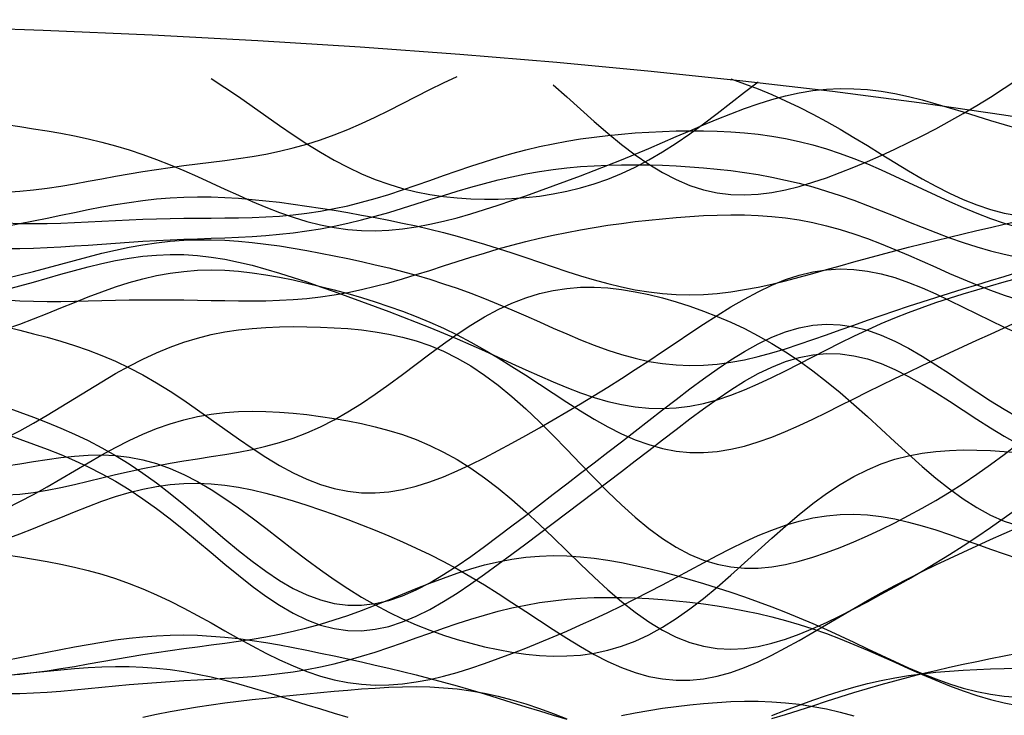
# Model space of a CAD drawing. Extents: x -15.9 to 15.9, y -4.2 to 4.2.
# Tile 10 of 13: x 3.5 to 8.9, y 0.4 to 4.2. Entities that reach past the tile are written whole.
import ezdxf

# ---------------------------------------------------------------- set-up
doc = ezdxf.new("R2010")
doc.units = 0

msp = doc.modelspace()

# ---------------------------------------------------------------- linework, layer by layer
at = {"layer": 'CNC'}
for points in [[(9.29692, 3.60908), (8.84882, 3.6794), (8.38742, 3.7455), (7.91273, 3.8073), (7.42467, 3.86475), (6.92309, 3.9178), (6.40774, 3.9664), (5.87822, 4.01051), (5.33394, 4.05008), (4.77402, 4.08508), (4.19718, 4.11549), (3.60147, 4.14126), (2.98389, 4.16238), (2.33943, 4.17883), (1.65885, 4.19059), (0.92078, 4.19765), (0, 4.2), (-0.92078, 4.19765)], [(3.39893, 3.25832), (3.47363, 3.26321), (3.54833, 3.2707), (3.62303, 3.28039), (3.69773, 3.29185), (3.77243, 3.30457), (3.84714, 3.31807), (3.92184, 3.33186), (3.99654, 3.34552), (4.07124, 3.35872), (4.14594, 3.37118), (4.22064, 3.38279), (4.29535, 3.39353), (4.37005, 3.40351), (4.44475, 3.41297), (4.51945, 3.42224), (4.59415, 3.43175), (4.66885, 3.44197), (4.74356, 3.45341), (4.81826, 3.46657), (4.89296, 3.48191), (4.96766, 3.49983), (5.04236, 3.5206), (5.11706, 3.54441), (5.19177, 3.57129), (5.26647, 3.60112), (5.34117, 3.63365), (5.41587, 3.66848), (5.49057, 3.70508), (5.56527, 3.74282), (5.63998, 3.781), (5.71468, 3.81886), (5.78938, 3.85566), (5.86408, 3.89064)], [(4.51945, 3.8785), (4.59415, 3.83049), (4.66885, 3.78003), (4.74356, 3.72802), (4.81826, 3.67539), (4.89296, 3.62305), (4.96766, 3.57191), (5.04236, 3.52278), (5.11706, 3.4764), (5.19177, 3.43334), (5.26647, 3.39408), (5.34117, 3.35891), (5.41587, 3.328), (5.49057, 3.30137), (5.56527, 3.27894), (5.63998, 3.26052), (5.71468, 3.24586), (5.78938, 3.2347), (5.86408, 3.22675), (5.93878, 3.22176), (6.01348, 3.21952), (6.08819, 3.21993), (6.16289, 3.22294), (6.23759, 3.22859), (6.31229, 3.23703), (6.38699, 3.24846), (6.46169, 3.26316), (6.5364, 3.28141), (6.6111, 3.30353), (6.6858, 3.32977), (6.7605, 3.36035), (6.8352, 3.39537), (6.9099, 3.43484), (6.98461, 3.47859), (7.05931, 3.52634), (7.13401, 3.57762), (7.20871, 3.63184), (7.28341, 3.68823), (7.35811, 3.74593), (7.43282, 3.80399), (7.50752, 3.8614)], [(6.38699, 3.84524), (6.46169, 3.77839), (6.5364, 3.71112), (6.6111, 3.64465), (6.6858, 3.58021), (6.7605, 3.519), (6.8352, 3.46213), (6.9099, 3.41058), (6.98461, 3.3652), (7.05931, 3.3266), (7.13401, 3.29522), (7.20871, 3.27126), (7.28341, 3.25472), (7.35811, 3.2454), (7.43282, 3.24292), (7.50752, 3.24676), (7.58222, 3.25629), (7.65692, 3.27083), (7.73162, 3.28966), (7.80632, 3.31209), (7.88103, 3.33749), (7.95573, 3.3653), (8.03043, 3.39508), (8.10513, 3.42649), (8.17983, 3.45935), (8.25453, 3.49355), (8.32924, 3.52912), (8.40394, 3.56615), (8.47864, 3.60477), (8.55334, 3.64514), (8.62804, 3.6874), (8.70274, 3.73163), (8.77745, 3.77782), (8.85215, 3.82586), (8.92685, 3.87552)], [(7.35811, 3.87705), (7.43282, 3.85036), (7.50752, 3.82164), (7.58222, 3.79073), (7.65692, 3.75752), (7.73162, 3.72194), (7.80632, 3.684), (7.88103, 3.6438), (7.95573, 3.60157), (8.03043, 3.55763), (8.10513, 3.51246), (8.17983, 3.4666), (8.25453, 3.42074), (8.32924, 3.3756), (8.40394, 3.33198), (8.47864, 3.29069), (8.55334, 3.25252), (8.62804, 3.21821), (8.70274, 3.18842), (8.77745, 3.1637), (8.85215, 3.14446), (8.92685, 3.13097)], [(3.39893, 3.62744), (3.47363, 3.61636), (3.54833, 3.60488), (3.62303, 3.59275), (3.69773, 3.57965), (3.77243, 3.56524), (3.84714, 3.54919), (3.92184, 3.53122), (3.99654, 3.51108), (4.07124, 3.48861), (4.14594, 3.46374), (4.22064, 3.43652), (4.29535, 3.40712), (4.37005, 3.37582), (4.44475, 3.34302), (4.51945, 3.30923), (4.59415, 3.27503), (4.66885, 3.24106), (4.74356, 3.20803), (4.81826, 3.1766), (4.89296, 3.14747), (4.96766, 3.12123), (5.04236, 3.09844), (5.11706, 3.07955), (5.19177, 3.06488), (5.26647, 3.05464), (5.34117, 3.04892), (5.41587, 3.04767), (5.49057, 3.05072), (5.56527, 3.05782), (5.63998, 3.06863), (5.71468, 3.08273), (5.78938, 3.0997), (5.86408, 3.11908), (5.93878, 3.14045), (6.01348, 3.16339), (6.08819, 3.18757), (6.16289, 3.21271), (6.23759, 3.23858), (6.31229, 3.26506), (6.38699, 3.29206), (6.46169, 3.31958), (6.5364, 3.34764), (6.6111, 3.37628), (6.6858, 3.40557), (6.7605, 3.43554), (6.8352, 3.4662), (6.9099, 3.4975), (6.98461, 3.52931), (7.05931, 3.56145), (7.13401, 3.59364), (7.20871, 3.62552), (7.28341, 3.65669), (7.35811, 3.68665), (7.43282, 3.7149), (7.50752, 3.7409), (7.58222, 3.76414), (7.65692, 3.78411), (7.73162, 3.80041), (7.80632, 3.81267), (7.88103, 3.82066), (7.95573, 3.82426), (8.03043, 3.82345), (8.10513, 3.81838), (8.17983, 3.80929), (8.25453, 3.79655), (8.32924, 3.78062), (8.40394, 3.76205), (8.47864, 3.74142), (8.55334, 3.71934), (8.62804, 3.69643), (8.70274, 3.67325), (8.77745, 3.65031), (8.85215, 3.62806), (8.92685, 3.60681)], [(3.39893, 3.09057), (3.47363, 3.08775), (3.54833, 3.08687), (3.62303, 3.08765), (3.69773, 3.08975), (3.77243, 3.09282), (3.84714, 3.09649), (3.92184, 3.10041), (3.99654, 3.10426), (4.07124, 3.10777), (4.14594, 3.11074), (4.22064, 3.11307), (4.29535, 3.11474), (4.37005, 3.11581), (4.44475, 3.11645), (4.51945, 3.11689), (4.59415, 3.11745), (4.66885, 3.11846), (4.74356, 3.12032), (4.81826, 3.12341), (4.89296, 3.1281), (4.96766, 3.13471), (5.04236, 3.14351), (5.11706, 3.15469), (5.19177, 3.16836), (5.26647, 3.1845), (5.34117, 3.20304), (5.41587, 3.22377), (5.49057, 3.24643), (5.56527, 3.27065), (5.63998, 3.29602), (5.71468, 3.32211), (5.78938, 3.34845), (5.86408, 3.37459), (5.93878, 3.40009), (6.01348, 3.42457), (6.08819, 3.4477), (6.16289, 3.46922), (6.23759, 3.48896), (6.31229, 3.5068), (6.38699, 3.5227), (6.46169, 3.53671), (6.5364, 3.54889), (6.6111, 3.55936), (6.6858, 3.56825), (6.7605, 3.5757), (6.8352, 3.58183), (6.9099, 3.58671), (6.98461, 3.5904), (7.05931, 3.59287), (7.13401, 3.59408), (7.20871, 3.59388), (7.28341, 3.5921), (7.35811, 3.58854), (7.43282, 3.58296), (7.50752, 3.57509), (7.58222, 3.56471), (7.65692, 3.55161), (7.73162, 3.53562), (7.80632, 3.51666), (7.88103, 3.49471), (7.95573, 3.46986), (8.03043, 3.44229), (8.10513, 3.41229), (8.17983, 3.38024), (8.25453, 3.34659), (8.32924, 3.3119), (8.40394, 3.27673), (8.47864, 3.24173), (8.55334, 3.2075), (8.62804, 3.17467), (8.70274, 3.14378), (8.77745, 3.11534), (8.85215, 3.08977), (8.92685, 3.06739)], [(3.39893, 2.95149), (3.47363, 2.9513), (3.54833, 2.95277), (3.62303, 2.95565), (3.69773, 2.95965), (3.77243, 2.96447), (3.84714, 2.96979), (3.92184, 2.97531), (3.99654, 2.98076), (4.07124, 2.98591), (4.14594, 2.9906), (4.22064, 2.99475), (4.29535, 2.99834), (4.37005, 3.00144), (4.44475, 3.00419), (4.51945, 3.00681), (4.59415, 3.00957), (4.66885, 3.01276), (4.74356, 3.01673), (4.81826, 3.02178), (4.89296, 3.02824), (4.96766, 3.03637), (5.04236, 3.04639), (5.11706, 3.05844), (5.19177, 3.07257), (5.26647, 3.08878), (5.34117, 3.10693), (5.41587, 3.12683), (5.49057, 3.1482), (5.56527, 3.17071), (5.63998, 3.19395), (5.71468, 3.21752), (5.78938, 3.24096), (5.86408, 3.26387), (5.93878, 3.28583), (6.01348, 3.30648), (6.08819, 3.32554), (6.16289, 3.34275), (6.23759, 3.35797), (6.31229, 3.37108), (6.38699, 3.38208), (6.46169, 3.39099), (6.5364, 3.39792), (6.6111, 3.40297), (6.6858, 3.40631), (6.7605, 3.40809), (6.8352, 3.40844), (6.9099, 3.40749), (6.98461, 3.40534), (7.05931, 3.40201), (7.13401, 3.39751), (7.20871, 3.39178), (7.28341, 3.38474), (7.35811, 3.37625), (7.43282, 3.36615), (7.50752, 3.3543), (7.58222, 3.34052), (7.65692, 3.3247), (7.73162, 3.30674), (7.80632, 3.28659), (7.88103, 3.26431), (7.95573, 3.23998), (8.03043, 3.2138), (8.10513, 3.18605), (8.17983, 3.15706), (8.25453, 3.12726), (8.32924, 3.09713), (8.40394, 3.06716), (8.47864, 3.0379), (8.55334, 3.00988), (8.62804, 2.9836), (8.70274, 2.95953), (8.77745, 2.93806), (8.85215, 2.91953), (8.92685, 2.90416)], [(3.39893, 3.07296), (3.47363, 3.08684), (3.54833, 3.10157), (3.62303, 3.1169), (3.69773, 3.13253), (3.77243, 3.14812), (3.84714, 3.1633), (3.92184, 3.17771), (3.99654, 3.19099), (4.07124, 3.20282), (4.14594, 3.21291), (4.22064, 3.22105), (4.29535, 3.22708), (4.37005, 3.23092), (4.44475, 3.23257), (4.51945, 3.23207), (4.59415, 3.22954), (4.66885, 3.22516), (4.74356, 3.2191), (4.81826, 3.2116), (4.89296, 3.20286), (4.96766, 3.19309), (5.04236, 3.18247), (5.11706, 3.17113), (5.19177, 3.15917), (5.26647, 3.14664), (5.34117, 3.13352), (5.41587, 3.11977), (5.49057, 3.10529), (5.56527, 3.08997), (5.63998, 3.07368), (5.71468, 3.0563), (5.78938, 3.03772), (5.86408, 3.01788), (5.93878, 2.99676), (6.01348, 2.9744), (6.08819, 2.95093), (6.16289, 2.92652), (6.23759, 2.90145), (6.31229, 2.87604), (6.38699, 2.85071), (6.46169, 2.82587), (6.5364, 2.80202), (6.6111, 2.77964), (6.6858, 2.75921), (6.7605, 2.74117), (6.8352, 2.72593), (6.9099, 2.71382), (6.98461, 2.7051), (7.05931, 2.69993), (7.13401, 2.69837), (7.20871, 2.70039), (7.28341, 2.70585), (7.35811, 2.71454), (7.43282, 2.72616), (7.50752, 2.74035), (7.58222, 2.75671), (7.65692, 2.77482), (7.73162, 2.79425), (7.80632, 2.81459), (7.88103, 2.83546), (7.95573, 2.85654), (8.03043, 2.87754), (8.10513, 2.89827), (8.17983, 2.91858), (8.25453, 2.93839), (8.32924, 2.95768), (8.40394, 2.97649), (8.47864, 2.99486), (8.55334, 3.01289), (8.62804, 3.03066), (8.70274, 3.04825), (8.77745, 3.0657), (8.85215, 3.08303), (8.92685, 3.10021)], [(3.39893, 2.66973), (3.47363, 2.66519), (3.54833, 2.66249), (3.62303, 2.66139), (3.69773, 2.66157), (3.77243, 2.66268), (3.84714, 2.66439), (3.92184, 2.66634), (3.99654, 2.66823), (4.07124, 2.66982), (4.14594, 2.67089), (4.22064, 2.67134), (4.29535, 2.67115), (4.37005, 2.67036), (4.44475, 2.66913), (4.51945, 2.66768), (4.59415, 2.66629), (4.66885, 2.66529), (4.74356, 2.66505), (4.81826, 2.66592), (4.89296, 2.66828), (4.96766, 2.67242), (5.04236, 2.67863), (5.11706, 2.68709), (5.19177, 2.69792), (5.26647, 2.71114), (5.34117, 2.72669), (5.41587, 2.74441), (5.49057, 2.76406), (5.56527, 2.78535), (5.63998, 2.80792), (5.71468, 2.83137), (5.78938, 2.85529), (5.86408, 2.8793), (5.93878, 2.90299), (6.01348, 2.92604), (6.08819, 2.94816), (6.16289, 2.9691), (6.23759, 2.98873), (6.31229, 3.00693), (6.38699, 3.02369), (6.46169, 3.03902), (6.5364, 3.05299), (6.6111, 3.0657), (6.6858, 3.07726), (6.7605, 3.08776), (6.8352, 3.0973), (6.9099, 3.10592), (6.98461, 3.11363), (7.05931, 3.12038), (7.13401, 3.12606), (7.20871, 3.13051), (7.28341, 3.13352), (7.35811, 3.13485), (7.43282, 3.13421), (7.50752, 3.13133), (7.58222, 3.12593), (7.65692, 3.11776), (7.73162, 3.10663), (7.80632, 3.09242), (7.88103, 3.07506), (7.95573, 3.05461), (8.03043, 3.0312), (8.10513, 3.00506), (8.17983, 2.97655), (8.25453, 2.94607), (8.32924, 2.91411), (8.40394, 2.88123), (8.47864, 2.84801), (8.55334, 2.81504), (8.62804, 2.78289), (8.70274, 2.75213), (8.77745, 2.72324), (8.85215, 2.69664), (8.92685, 2.67266)], [(3.39893, 2.78835), (3.47363, 2.80637), (3.54833, 2.82551), (3.62303, 2.84545), (3.69773, 2.8658), (3.77243, 2.88614), (3.84714, 2.906), (3.92184, 2.92489), (3.99654, 2.94236), (4.07124, 2.95799), (4.14594, 2.97143), (4.22064, 2.9824), (4.29535, 2.99068), (4.37005, 2.99619), (4.44475, 2.9989), (4.51945, 2.99888), (4.59415, 2.99627), (4.66885, 2.9913), (4.74356, 2.9842), (4.81826, 2.97525), (4.89296, 2.96472), (4.96766, 2.95286), (5.04236, 2.9399), (5.11706, 2.92601), (5.19177, 2.91131), (5.26647, 2.89583), (5.34117, 2.87956), (5.41587, 2.86243), (5.49057, 2.84432), (5.56527, 2.82506), (5.63998, 2.80448), (5.71468, 2.78242), (5.78938, 2.75874), (5.86408, 2.73335), (5.93878, 2.70622), (6.01348, 2.6774), (6.08819, 2.64705), (6.16289, 2.6154), (6.23759, 2.58279), (6.31229, 2.54966), (6.38699, 2.51652), (6.46169, 2.48395), (6.5364, 2.45257), (6.6111, 2.42299), (6.6858, 2.39586), (6.7605, 2.37175), (6.8352, 2.3512), (6.9099, 2.33464), (6.98461, 2.32241), (7.05931, 2.31473), (7.13401, 2.3117), (7.20871, 2.31327), (7.28341, 2.3193), (7.35811, 2.3295), (7.43282, 2.34351), (7.50752, 2.36087), (7.58222, 2.38107), (7.65692, 2.40359), (7.73162, 2.42787), (7.80632, 2.4534), (7.88103, 2.47969), (7.95573, 2.50632), (8.03043, 2.53296), (8.10513, 2.55932), (8.17983, 2.58523), (8.25453, 2.61059), (8.32924, 2.63538), (8.40394, 2.65963), (8.47864, 2.68341), (8.55334, 2.70683), (8.62804, 2.72999), (8.70274, 2.75299), (8.77745, 2.77589), (8.85215, 2.79869), (8.92685, 2.82135)], [(3.39893, 2.72685), (3.47363, 2.74657), (3.54833, 2.7673), (3.62303, 2.78864), (3.69773, 2.81007), (3.77243, 2.83104), (3.84714, 2.85096), (3.92184, 2.86922), (3.99654, 2.88525), (4.07124, 2.89854), (4.14594, 2.90866), (4.22064, 2.91525), (4.29535, 2.91811), (4.37005, 2.91713), (4.44475, 2.91232), (4.51945, 2.90381), (4.59415, 2.89185), (4.66885, 2.87675), (4.74356, 2.85888), (4.81826, 2.83865), (4.89296, 2.81649), (4.96766, 2.79279), (5.04236, 2.76794), (5.11706, 2.74224), (5.19177, 2.71593), (5.26647, 2.68918), (5.34117, 2.66207), (5.41587, 2.6346), (5.49057, 2.60672), (5.56527, 2.57834), (5.63998, 2.54933), (5.71468, 2.51956), (5.78938, 2.48892), (5.86408, 2.45735), (5.93878, 2.42486), (6.01348, 2.39153), (6.08819, 2.35755), (6.16289, 2.32322), (6.23759, 2.28893), (6.31229, 2.25516), (6.38699, 2.22248), (6.46169, 2.19154), (6.5364, 2.163), (6.6111, 2.13753), (6.6858, 2.1158), (6.7605, 2.0984), (6.8352, 2.08584), (6.9099, 2.07854), (6.98461, 2.07678), (7.05931, 2.08067), (7.13401, 2.0902), (7.20871, 2.10519), (7.28341, 2.1253), (7.35811, 2.15006), (7.43282, 2.17891), (7.50752, 2.21117), (7.58222, 2.24613), (7.65692, 2.28302), (7.73162, 2.3211), (7.80632, 2.35966), (7.88103, 2.39806), (7.95573, 2.43574), (8.03043, 2.47225), (8.10513, 2.50724), (8.17983, 2.54049), (8.25453, 2.5719), (8.32924, 2.60146), (8.40394, 2.62924), (8.47864, 2.65539), (8.55334, 2.68009), (8.62804, 2.70356), (8.70274, 2.72598), (8.77745, 2.7475), (8.85215, 2.76825), (8.92685, 2.78825)], [(3.39893, 2.52223), (3.47363, 2.50416), (3.54833, 2.4855), (3.62303, 2.46582), (3.69773, 2.44465), (3.77243, 2.42146), (3.84714, 2.39576), (3.92184, 2.36707), (3.99654, 2.33504), (4.07124, 2.29941), (4.14594, 2.2601), (4.22064, 2.21718), (4.29535, 2.17091), (4.37005, 2.12177), (4.44475, 2.07036), (4.51945, 2.0175), (4.59415, 1.96409), (4.66885, 1.91117), (4.74356, 1.8598), (4.81826, 1.81108), (4.89296, 1.76605), (4.96766, 1.72567), (5.04236, 1.6908), (5.11706, 1.66213), (5.19177, 1.64016), (5.26647, 1.62523), (5.34117, 1.61744), (5.41587, 1.61672), (5.49057, 1.62279), (5.56527, 1.63524), (5.63998, 1.6535), (5.71468, 1.67695), (5.78938, 1.70486), (5.86408, 1.73653), (5.93878, 1.77126), (6.01348, 1.80842), (6.08819, 1.84743), (6.16289, 1.88786), (6.23759, 1.92935), (6.31229, 1.97168), (6.38699, 2.01472), (6.46169, 2.05845), (6.5364, 2.1029), (6.6111, 2.14815), (6.6858, 2.19428), (6.7605, 2.24135), (6.8352, 2.28938), (6.9099, 2.33828), (6.98461, 2.38787), (7.05931, 2.43786), (7.13401, 2.48782), (7.20871, 2.53721), (7.28341, 2.58537), (7.35811, 2.63157), (7.43282, 2.675), (7.50752, 2.71485), (7.58222, 2.7503), (7.65692, 2.7806), (7.73162, 2.80509), (7.80632, 2.82324), (7.88103, 2.83468), (7.95573, 2.83922), (8.03043, 2.83688), (8.10513, 2.82786), (8.17983, 2.81257), (8.25453, 2.7916), (8.32924, 2.76568), (8.40394, 2.73566), (8.47864, 2.70248), (8.55334, 2.6671), (8.62804, 2.63047), (8.70274, 2.59351), (8.77745, 2.55701), (8.85215, 2.52164), (8.92685, 2.48795)], [(3.39893, 2.5115), (3.47363, 2.53809), (3.54833, 2.56637), (3.62303, 2.5959), (3.69773, 2.62612), (3.77243, 2.6564), (3.84714, 2.68608), (3.92184, 2.71447), (3.99654, 2.7409), (4.07124, 2.76478), (4.14594, 2.78558), (4.22064, 2.80289), (4.29535, 2.81643), (4.37005, 2.82603), (4.44475, 2.83167), (4.51945, 2.83345), (4.59415, 2.83157), (4.66885, 2.82632), (4.74356, 2.81805), (4.81826, 2.80715), (4.89296, 2.79398), (4.96766, 2.77891), (5.04236, 2.76224), (5.11706, 2.74419), (5.19177, 2.7249), (5.26647, 2.70442), (5.34117, 2.6827), (5.41587, 2.65961), (5.49057, 2.63493), (5.56527, 2.60843), (5.63998, 2.57981), (5.71468, 2.54883), (5.78938, 2.51526), (5.86408, 2.47895), (5.93878, 2.43984), (6.01348, 2.39801), (6.08819, 2.35365), (6.16289, 2.30713), (6.23759, 2.25892), (6.31229, 2.20968), (6.38699, 2.16014), (6.46169, 2.11116), (6.5364, 2.06365), (6.6111, 2.01854), (6.6858, 1.97677), (6.7605, 1.93921), (6.8352, 1.90665), (6.9099, 1.87977), (6.98461, 1.85908), (7.05931, 1.84493), (7.13401, 1.8375), (7.20871, 1.83675), (7.28341, 1.8425), (7.35811, 1.85436), (7.43282, 1.87185), (7.50752, 1.89431), (7.58222, 1.92105), (7.65692, 1.95131), (7.73162, 1.98433), (7.80632, 2.01935), (7.88103, 2.05572), (7.95573, 2.09282), (8.03043, 2.13016), (8.10513, 2.16737), (8.17983, 2.20419), (8.25453, 2.24049), (8.32924, 2.27621), (8.40394, 2.31141), (8.47864, 2.3462), (8.55334, 2.38071), (8.62804, 2.41509), (8.70274, 2.44946), (8.77745, 2.48389), (8.85215, 2.51836), (8.92685, 2.55281)], [(3.39893, 1.60521), (3.47363, 1.61021), (3.54833, 1.61905), (3.62303, 1.63115), (3.69773, 1.64585), (3.77243, 1.66242), (3.84714, 1.68014), (3.92184, 1.6983), (3.99654, 1.71628), (4.07124, 1.73356), (4.14594, 1.74977), (4.22064, 1.76472), (4.29535, 1.77839), (4.37005, 1.79094), (4.44475, 1.80273), (4.51945, 1.81424), (4.59415, 1.8261), (4.66885, 1.83902), (4.74356, 1.85375), (4.81826, 1.87105), (4.89296, 1.89159), (4.96766, 1.91599), (5.04236, 1.94468), (5.11706, 1.97795), (5.19177, 2.01588), (5.26647, 2.05832), (5.34117, 2.10493), (5.41587, 2.15515), (5.49057, 2.20825), (5.56527, 2.26334), (5.63998, 2.3194), (5.71468, 2.37538), (5.78938, 2.43017), (5.86408, 2.4827), (5.93878, 2.532), (6.01348, 2.57716), (6.08819, 2.61748), (6.16289, 2.65237), (6.23759, 2.68147), (6.31229, 2.70459), (6.38699, 2.72171), (6.46169, 2.733), (6.5364, 2.73874), (6.6111, 2.73933), (6.6858, 2.7352), (6.7605, 2.72686), (6.8352, 2.71475), (6.9099, 2.6993), (6.98461, 2.68086), (7.05931, 2.65965), (7.13401, 2.63582), (7.20871, 2.60938), (7.28341, 2.58024), (7.35811, 2.54824), (7.43282, 2.51313), (7.50752, 2.47465), (7.58222, 2.43254), (7.65692, 2.38659), (7.73162, 2.33667), (7.80632, 2.28278), (7.88103, 2.22505), (7.95573, 2.1638), (8.03043, 2.0995), (8.10513, 2.03282), (8.17983, 1.96461), (8.25453, 1.89585), (8.32924, 1.82763), (8.40394, 1.76115), (8.47864, 1.6976), (8.55334, 1.63819), (8.62804, 1.58403), (8.70274, 1.53615), (8.77745, 1.49538), (8.85215, 1.46238), (8.92685, 1.43759)], [(3.39893, 2.0843), (3.47363, 2.05706), (3.54833, 2.02923), (3.62303, 2.00036), (3.69773, 1.9699), (3.77243, 1.93727), (3.84714, 1.9019), (3.92184, 1.86327), (3.99654, 1.821), (4.07124, 1.77482), (4.14594, 1.72467), (4.22064, 1.67071), (4.29535, 1.6133), (4.37005, 1.55303), (4.44475, 1.49073), (4.51945, 1.42739), (4.59415, 1.36418), (4.66885, 1.30236), (4.74356, 1.24326), (4.81826, 1.1882), (4.89296, 1.13846), (4.96766, 1.0952), (5.04236, 1.05941), (5.11706, 1.0319), (5.19177, 1.01324), (5.26647, 1.00373), (5.34117, 1.00344), (5.41587, 1.01217), (5.49057, 1.0295), (5.56527, 1.05479), (5.63998, 1.08726), (5.71468, 1.12598), (5.78938, 1.17), (5.86408, 1.21831), (5.93878, 1.26994), (6.01348, 1.32403), (6.08819, 1.37977), (6.16289, 1.43654), (6.23759, 1.49383), (6.31229, 1.55129), (6.38699, 1.60874), (6.46169, 1.66609), (6.5364, 1.72336), (6.6111, 1.78064), (6.6858, 1.83803), (6.7605, 1.8956), (6.8352, 1.95341), (6.9099, 2.01137), (6.98461, 2.06931), (7.05931, 2.12692), (7.13401, 2.18372), (7.20871, 2.23911), (7.28341, 2.29235), (7.35811, 2.34261), (7.43282, 2.38898), (7.50752, 2.43052), (7.58222, 2.46631), (7.65692, 2.49552), (7.73162, 2.51742), (7.80632, 2.53142), (7.88103, 2.53717), (7.95573, 2.5345), (8.03043, 2.52351), (8.10513, 2.50453), (8.17983, 2.47812), (8.25453, 2.44508), (8.32924, 2.40636), (8.40394, 2.36306), (8.47864, 2.31638), (8.55334, 2.26753), (8.62804, 2.21773), (8.70274, 2.16808), (8.77745, 2.11959), (8.85215, 2.0731), (8.92685, 2.02922)], [(3.39893, 1.917), (3.47363, 1.95529), (3.54833, 1.99651), (3.62303, 2.04013), (3.69773, 2.08546), (3.77243, 2.13171), (3.84714, 2.17802), (3.92184, 2.22353), (3.99654, 2.26739), (4.07124, 2.30883), (4.14594, 2.3472), (4.22064, 2.38197), (4.29535, 2.41279), (4.37005, 2.43945), (4.44475, 2.46193), (4.51945, 2.48035), (4.59415, 2.49496), (4.66885, 2.5061), (4.74356, 2.51418), (4.81826, 2.51963), (4.89296, 2.52283), (4.96766, 2.52415), (5.04236, 2.52381), (5.11706, 2.52193), (5.19177, 2.51849), (5.26647, 2.51333), (5.34117, 2.50611), (5.41587, 2.4964), (5.49057, 2.48365), (5.56527, 2.46723), (5.63998, 2.44651), (5.71468, 2.42085), (5.78938, 2.38971), (5.86408, 2.35263), (5.93878, 2.30933), (6.01348, 2.25973), (6.08819, 2.20394), (6.16289, 2.14233), (6.23759, 2.07549), (6.31229, 2.00424), (6.38699, 1.92961), (6.46169, 1.85279), (6.5364, 1.7751), (6.6111, 1.69794), (6.6858, 1.62272), (6.7605, 1.55082), (6.8352, 1.48354), (6.9099, 1.42202), (6.98461, 1.36725), (7.05931, 1.31996), (7.13401, 1.28068), (7.20871, 1.24969), (7.28341, 1.22701), (7.35811, 1.21246), (7.43282, 1.20563), (7.50752, 1.20599), (7.58222, 1.21284), (7.65692, 1.22546), (7.73162, 1.24305), (7.80632, 1.26488), (7.88103, 1.29024), (7.95573, 1.31855), (8.03043, 1.34933), (8.10513, 1.38222), (8.17983, 1.41704), (8.25453, 1.45371), (8.32924, 1.49226), (8.40394, 1.5328), (8.47864, 1.57553), (8.55334, 1.62061), (8.62804, 1.6682), (8.70274, 1.7184), (8.77745, 1.7712), (8.85215, 1.82645), (8.92685, 1.88388)], [(3.39893, 1.9366), (3.47363, 1.91019), (3.54833, 1.88318), (3.62303, 1.85512), (3.69773, 1.82545), (3.77243, 1.7936), (3.84714, 1.759), (3.92184, 1.72114), (3.99654, 1.67962), (4.07124, 1.63419), (4.14594, 1.58477), (4.22064, 1.53152), (4.29535, 1.47478), (4.37005, 1.41515), (4.44475, 1.35343), (4.51945, 1.2906), (4.59415, 1.22782), (4.66885, 1.16633), (4.74356, 1.10744), (4.81826, 1.05247), (4.89296, 1.00268), (4.96766, 0.95921), (5.04236, 0.92306), (5.11706, 0.89502), (5.19177, 0.87567), (5.26647, 0.86533), (5.34117, 0.86405), (5.41587, 0.87166), (5.49057, 0.88775), (5.56527, 0.9117), (5.63998, 0.94275), (5.71468, 0.98), (5.78938, 1.02251), (5.86408, 1.0693), (5.93878, 1.11943), (6.01348, 1.17204), (6.08819, 1.22637), (6.16289, 1.28178), (6.23759, 1.3378), (6.31229, 1.39408), (6.38699, 1.45045), (6.46169, 1.50682), (6.5364, 1.56321), (6.6111, 1.61971), (6.6858, 1.67642), (6.7605, 1.73343), (6.8352, 1.79075), (6.9099, 1.84833), (6.98461, 1.90597), (7.05931, 1.96336), (7.13401, 2.02004), (7.20871, 2.07538), (7.28341, 2.12867), (7.35811, 2.17907), (7.43282, 2.22566), (7.50752, 2.26752), (7.58222, 2.30374), (7.65692, 2.33346), (7.73162, 2.35597), (7.80632, 2.37069), (7.88103, 2.37723), (7.95573, 2.37545), (8.03043, 2.36542), (8.10513, 2.34747), (8.17983, 2.32215), (8.25453, 2.29023), (8.32924, 2.25265), (8.40394, 2.2105), (8.47864, 2.16495), (8.55334, 2.11719), (8.62804, 2.06843), (8.70274, 2.01977), (8.77745, 1.97219), (8.85215, 1.92651), (8.92685, 1.88337)], [(3.39893, 1.53174), (3.47363, 1.56873), (3.54833, 1.60839), (3.62303, 1.65018), (3.69773, 1.6934), (3.77243, 1.73727), (3.84714, 1.78092), (3.92184, 1.8235), (3.99654, 1.86415), (4.07124, 1.90212), (4.14594, 1.93672), (4.22064, 1.96744), (4.29535, 1.99392), (4.37005, 2.01593), (4.44475, 2.03344), (4.51945, 2.04656), (4.59415, 2.05554), (4.66885, 2.06071), (4.74356, 2.06249), (4.81826, 2.0613), (4.89296, 2.05757), (4.96766, 2.05167), (5.04236, 2.04388), (5.11706, 2.03436), (5.19177, 2.02318), (5.26647, 2.01022), (5.34117, 1.99527), (5.41587, 1.97797), (5.49057, 1.95789), (5.56527, 1.93451), (5.63998, 1.90731), (5.71468, 1.87576), (5.78938, 1.83943), (5.86408, 1.79798), (5.93878, 1.75119), (6.01348, 1.69907), (6.08819, 1.6418), (6.16289, 1.57978), (6.23759, 1.51363), (6.31229, 1.44419), (6.38699, 1.37246), (6.46169, 1.29962), (6.5364, 1.22694), (6.6111, 1.15575), (6.6858, 1.0874), (6.7605, 1.02318), (6.8352, 0.9643), (6.9099, 0.9118), (6.98461, 0.86656), (7.05931, 0.82923), (7.13401, 0.80022), (7.20871, 0.7797), (7.28341, 0.76762), (7.35811, 0.76367), (7.43282, 0.76738), (7.50752, 0.77811), (7.58222, 0.7951), (7.65692, 0.81752), (7.73162, 0.84452), (7.80632, 0.87528), (7.88103, 0.90903), (7.95573, 0.94511), (8.03043, 0.98297), (8.10513, 1.02221), (8.17983, 1.06257), (8.25453, 1.10391), (8.32924, 1.14623), (8.40394, 1.18961), (8.47864, 1.23418), (8.55334, 1.28012), (8.62804, 1.32757), (8.70274, 1.37664), (8.77745, 1.42733), (8.85215, 1.47954), (8.92685, 1.53303)], [(3.39893, 1.76323), (3.47363, 1.77543), (3.54833, 1.78768), (3.62303, 1.7993), (3.69773, 1.80953), (3.77243, 1.81756), (3.84714, 1.82253), (3.92184, 1.82362), (3.99654, 1.82009), (4.07124, 1.8113), (4.14594, 1.79678), (4.22064, 1.77622), (4.29535, 1.74952), (4.37005, 1.71679), (4.44475, 1.67833), (4.51945, 1.63465), (4.59415, 1.58642), (4.66885, 1.53444), (4.74356, 1.47962), (4.81826, 1.42294), (4.89296, 1.36535), (4.96766, 1.30783), (5.04236, 1.25123), (5.11706, 1.19635), (5.19177, 1.14383), (5.26647, 1.09418), (5.34117, 1.04776), (5.41587, 1.00477), (5.49057, 0.96529), (5.56527, 0.92928), (5.63998, 0.8966), (5.71468, 0.86706), (5.78938, 0.84047), (5.86408, 0.81663), (5.93878, 0.79539), (6.01348, 0.77667), (6.08819, 0.76051), (6.16289, 0.74701), (6.23759, 0.73643), (6.31229, 0.72908), (6.38699, 0.7254), (6.46169, 0.72586), (6.5364, 0.73099), (6.6111, 0.74128), (6.6858, 0.75722), (6.7605, 0.77918), (6.8352, 0.80742), (6.9099, 0.84205), (6.98461, 0.88302), (7.05931, 0.93006), (7.13401, 0.98271), (7.20871, 1.04033), (7.28341, 1.10207), (7.35811, 1.16697), (7.43282, 1.2339), (7.50752, 1.30169), (7.58222, 1.36912), (7.65692, 1.43498), (7.73162, 1.49813), (7.80632, 1.55756), (7.88103, 1.61236), (7.95573, 1.66184), (8.03043, 1.7055), (8.10513, 1.74305), (8.17983, 1.7744), (8.25453, 1.79969), (8.32924, 1.81923), (8.40394, 1.83348), (8.47864, 1.84302), (8.55334, 1.8485), (8.62804, 1.85061), (8.70274, 1.85001), (8.77745, 1.84733), (8.85215, 1.84309), (8.92685, 1.83771)], [(3.39893, 1.3656), (3.47363, 1.39302), (3.54833, 1.42205), (3.62303, 1.45219), (3.69773, 1.48284), (3.77243, 1.51329), (3.84714, 1.54282), (3.92184, 1.57066), (3.99654, 1.5961), (4.07124, 1.61848), (4.14594, 1.63724), (4.22064, 1.65194), (4.29535, 1.66227), (4.37005, 1.66807), (4.44475, 1.66933), (4.51945, 1.66618), (4.59415, 1.65885), (4.66885, 1.64769), (4.74356, 1.63312), (4.81826, 1.61558), (4.89296, 1.59554), (4.96766, 1.57342), (5.04236, 1.54961), (5.11706, 1.52442), (5.19177, 1.49805), (5.26647, 1.47063), (5.34117, 1.44217), (5.41587, 1.41258), (5.49057, 1.38173), (5.56527, 1.34939), (5.63998, 1.31535), (5.71468, 1.27937), (5.78938, 1.24126), (5.86408, 1.20091), (5.93878, 1.1583), (6.01348, 1.11351), (6.08819, 1.0668), (6.16289, 1.01855), (6.23759, 0.96928), (6.31229, 0.91966), (6.38699, 0.87048), (6.46169, 0.82261), (6.5364, 0.77698), (6.6111, 0.73456), (6.6858, 0.69628), (6.7605, 0.66301), (6.8352, 0.63553), (6.9099, 0.61448), (6.98461, 0.60034), (7.05931, 0.5934), (7.13401, 0.59374), (7.20871, 0.60127), (7.28341, 0.61569), (7.35811, 0.6365), (7.43282, 0.66308), (7.50752, 0.69469), (7.58222, 0.73048), (7.65692, 0.76958), (7.73162, 0.8111), (7.80632, 0.8542), (7.88103, 0.89811), (7.95573, 0.94213), (8.03043, 0.98571), (8.10513, 1.02843), (8.17983, 1.07), (8.25453, 1.11026), (8.32924, 1.14917), (8.40394, 1.18679), (8.47864, 1.22326), (8.55334, 1.25876), (8.62804, 1.29348), (8.70274, 1.32759), (8.77745, 1.3612), (8.85215, 1.39438), (8.92685, 1.42707)], [(3.39893, 1.27885), (3.47363, 1.26696), (3.54833, 1.25457), (3.62303, 1.24134), (3.69773, 1.22688), (3.77243, 1.21076), (3.84714, 1.19257), (3.92184, 1.17194), (3.99654, 1.14854), (4.07124, 1.12217), (4.14594, 1.09274), (4.22064, 1.06028), (4.29535, 1.02499), (4.37005, 0.98718), (4.44475, 0.94734), (4.51945, 0.90606), (4.59415, 0.86405), (4.66885, 0.82209), (4.74356, 0.781), (4.81826, 0.74163), (4.89296, 0.70478), (4.96766, 0.67123), (5.04236, 0.64163), (5.11706, 0.61654), (5.19177, 0.59638), (5.26647, 0.58143), (5.34117, 0.5718), (5.41587, 0.56747), (5.49057, 0.56827), (5.56527, 0.57392), (5.63998, 0.58402), (5.71468, 0.59813), (5.78938, 0.61574), (5.86408, 0.63635), (5.93878, 0.65946), (6.01348, 0.68462), (6.08819, 0.71144), (6.16289, 0.7396), (6.23759, 0.76887), (6.31229, 0.7991), (6.38699, 0.83023), (6.46169, 0.86224), (6.5364, 0.89519), (6.6111, 0.92914), (6.6858, 0.96416), (6.7605, 1.00031), (6.8352, 1.03758), (6.9099, 1.07591), (6.98461, 1.11515), (7.05931, 1.15505), (7.13401, 1.19526), (7.20871, 1.23534), (7.28341, 1.27476), (7.35811, 1.31293), (7.43282, 1.34919), (7.50752, 1.38287), (7.58222, 1.41333), (7.65692, 1.43993), (7.73162, 1.46214), (7.80632, 1.47952), (7.88103, 1.49173), (7.95573, 1.49862), (8.03043, 1.50014), (8.10513, 1.49643), (8.17983, 1.48777), (8.25453, 1.4746), (8.32924, 1.45745), (8.40394, 1.43696), (8.47864, 1.41383), (8.55334, 1.38879), (8.62804, 1.36258), (8.70274, 1.33587), (8.77745, 1.30928), (8.85215, 1.28335), (8.92685, 1.25846)], [(3.39893, 0.62077), (3.47363, 0.62699), (3.54833, 0.63529), (3.62303, 0.64534), (3.69773, 0.6568), (3.77243, 0.66928), (3.84714, 0.68237), (3.92184, 0.6957), (3.99654, 0.70892), (4.07124, 0.72176), (4.14594, 0.73401), (4.22064, 0.74557), (4.29535, 0.75642), (4.37005, 0.76665), (4.44475, 0.77645), (4.51945, 0.78608), (4.59415, 0.79587), (4.66885, 0.8062), (4.74356, 0.81746), (4.81826, 0.83004), (4.89296, 0.84429), (4.96766, 0.86051), (5.04236, 0.87891), (5.11706, 0.89959), (5.19177, 0.92256), (5.26647, 0.94769), (5.34117, 0.97475), (5.41587, 1.00337), (5.49057, 1.03311), (5.56527, 1.06341), (5.63998, 1.0937), (5.71468, 1.12332), (5.78938, 1.15166), (5.86408, 1.1781), (5.93878, 1.20208), (6.01348, 1.2231), (6.08819, 1.24077), (6.16289, 1.25479), (6.23759, 1.26499), (6.31229, 1.2713), (6.38699, 1.27376), (6.46169, 1.27253), (6.5364, 1.26783), (6.6111, 1.25994), (6.6858, 1.24922), (6.7605, 1.236), (6.8352, 1.22064), (6.9099, 1.20347), (6.98461, 1.18477), (7.05931, 1.16477), (7.13401, 1.14362), (7.20871, 1.12143), (7.28341, 1.09823), (7.35811, 1.07401), (7.43282, 1.0487), (7.50752, 1.02222), (7.58222, 0.99447), (7.65692, 0.9654), (7.73162, 0.93496), (7.80632, 0.90318), (7.88103, 0.87015), (7.95573, 0.83606), (8.03043, 0.80117), (8.10513, 0.76585), (8.17983, 0.73054), (8.25453, 0.69576), (8.32924, 0.66208), (8.40394, 0.63012), (8.47864, 0.6005), (8.55334, 0.57381), (8.62804, 0.55061), (8.70274, 0.53139), (8.77745, 0.51654), (8.85215, 0.50634), (8.92685, 0.50095)], [(3.39893, 0.52066), (3.47363, 0.52163), (3.54833, 0.52443), (3.62303, 0.52881), (3.69773, 0.53443), (3.77243, 0.54096), (3.84714, 0.54804), (3.92184, 0.55534), (3.99654, 0.56256), (4.07124, 0.56944), (4.14594, 0.57581), (4.22064, 0.58157), (4.29535, 0.58672), (4.37005, 0.59133), (4.44475, 0.59556), (4.51945, 0.59966), (4.59415, 0.60392), (4.66885, 0.60868), (4.74356, 0.6143), (4.81826, 0.62116), (4.89296, 0.62958), (4.96766, 0.63987), (5.04236, 0.65225), (5.11706, 0.66687), (5.19177, 0.68378), (5.26647, 0.70294), (5.34117, 0.72421), (5.41587, 0.74734), (5.49057, 0.772), (5.56527, 0.79779), (5.63998, 0.82425), (5.71468, 0.85089), (5.78938, 0.87721), (5.86408, 0.90272), (5.93878, 0.92695), (6.01348, 0.9495), (6.08819, 0.97002), (6.16289, 0.98824), (6.23759, 1.00398), (6.31229, 1.01714), (6.38699, 1.0277), (6.46169, 1.03571), (6.5364, 1.0413), (6.6111, 1.04462), (6.6858, 1.04586), (6.7605, 1.04522), (6.8352, 1.04287), (6.9099, 1.039), (6.98461, 1.03371), (7.05931, 1.0271), (7.13401, 1.01918), (7.20871, 1.00993), (7.28341, 0.99927), (7.35811, 0.98709), (7.43282, 0.97323), (7.50752, 0.95756), (7.58222, 0.93991), (7.65692, 0.92015), (7.73162, 0.89822), (7.80632, 0.87408), (7.88103, 0.8478), (7.95573, 0.81949), (8.03043, 0.78938), (8.10513, 0.7578), (8.17983, 0.72512), (8.25453, 0.69183), (8.32924, 0.65846), (8.40394, 0.62556), (8.47864, 0.59374), (8.55334, 0.56358), (8.62804, 0.53563), (8.70274, 0.5104), (8.77745, 0.48832), (8.85215, 0.46972), (8.92685, 0.45486)], [(3.39893, 0.70395), (3.47363, 0.71731), (3.54833, 0.7314), (3.62303, 0.74596), (3.69773, 0.76065), (3.77243, 0.77512), (3.84714, 0.78899), (3.92184, 0.80186), (3.99654, 0.81337), (4.07124, 0.82317), (4.14594, 0.83098), (4.22064, 0.83658), (4.29535, 0.83981), (4.37005, 0.84061), (4.44475, 0.83897), (4.51945, 0.83497), (4.59415, 0.82875), (4.66885, 0.82051), (4.74356, 0.81048), (4.81826, 0.7989), (4.89296, 0.78605), (4.96766, 0.77216), (5.04236, 0.75746), (5.11706, 0.74213), (5.19177, 0.72632), (5.26647, 0.7101), (5.34117, 0.69353), (5.41587, 0.67658), (5.49057, 0.6592), (5.56527, 0.64133), (5.63998, 0.62285), (5.71468, 0.60368), (5.78938, 0.58373), (5.86408, 0.56297), (5.93878, 0.54139), (6.01348, 0.51904), (6.08819, 0.49606), (6.16289, 0.47263), (6.23759, 0.44902), (6.31229, 0.42556), (6.38699, 0.40263), (6.46169, 0.38067)], [(7.58222, 0.38429), (7.65692, 0.4069), (7.73162, 0.43047), (7.80632, 0.45456), (7.88103, 0.47875), (7.95573, 0.50268), (8.03043, 0.52605), (8.10513, 0.54865), (8.17983, 0.57033), (8.25453, 0.59101), (8.32924, 0.61067), (8.40394, 0.62936), (8.47864, 0.64717), (8.55334, 0.66421), (8.62804, 0.68058), (8.70274, 0.6964), (8.77745, 0.71175), (8.85215, 0.7267), (8.92685, 0.74124)], [(3.39893, 0.62012), (3.47363, 0.62781), (3.54833, 0.63567), (3.62303, 0.64343), (3.69773, 0.65073), (3.77243, 0.65723), (3.84714, 0.66252), (3.92184, 0.66625), (3.99654, 0.66807), (4.07124, 0.66768), (4.14594, 0.66484), (4.22064, 0.65939), (4.29535, 0.65125), (4.37005, 0.64044), (4.44475, 0.62705), (4.51945, 0.61126), (4.59415, 0.59331), (4.66885, 0.57352), (4.74356, 0.55224), (4.81826, 0.52986), (4.89296, 0.50675), (4.96766, 0.4833), (5.04236, 0.45985), (5.11706, 0.43671), (5.19177, 0.41416), (5.26647, 0.39238)], [(7.58222, 0.40088), (7.65692, 0.42975), (7.73162, 0.45795), (7.80632, 0.48502), (7.88103, 0.51054), (7.95573, 0.53419), (8.03043, 0.5557), (8.10513, 0.57492), (8.17983, 0.59178), (8.25453, 0.60628), (8.32924, 0.61851), (8.40394, 0.62864), (8.47864, 0.63685), (8.55334, 0.64339), (8.62804, 0.64851), (8.70274, 0.65246), (8.77745, 0.65546), (8.85215, 0.65771), (8.92685, 0.65935)], [(4.14594, 0.39194), (4.22064, 0.40786), (4.29535, 0.42261), (4.37005, 0.43614), (4.44475, 0.44847), (4.51945, 0.45968), (4.59415, 0.46989), (4.66885, 0.47925), (4.74356, 0.48792), (4.81826, 0.49609), (4.89296, 0.50391), (4.96766, 0.51148), (5.04236, 0.51887), (5.11706, 0.5261), (5.19177, 0.53309), (5.26647, 0.53972), (5.34117, 0.54577), (5.41587, 0.551), (5.49057, 0.55508), (5.56527, 0.55767), (5.63998, 0.55841), (5.71468, 0.55693), (5.78938, 0.55291), (5.86408, 0.54606), (5.93878, 0.53616), (6.01348, 0.52308), (6.08819, 0.50676), (6.16289, 0.48727), (6.23759, 0.46477), (6.31229, 0.43953), (6.38699, 0.4119), (6.46169, 0.38232)], [(6.7605, 0.40172), (6.8352, 0.41617), (6.9099, 0.42913), (6.98461, 0.44069), (7.05931, 0.45087), (7.13401, 0.45968), (7.20871, 0.46701), (7.28341, 0.47275), (7.35811, 0.4767), (7.43282, 0.47866), (7.50752, 0.47837), (7.58222, 0.47563), (7.65692, 0.4702), (7.73162, 0.46193), (7.80632, 0.45071), (7.88103, 0.43651), (7.95573, 0.41938), (8.03043, 0.39949)]]:
    msp.add_lwpolyline(points, dxfattribs=at)

doc.saveas('drawing.dxf')
